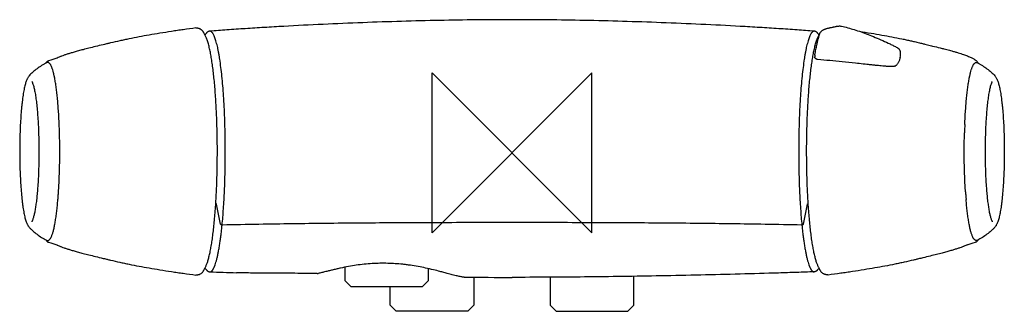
# Model space of a CAD drawing. Header units: millimetres. Extents: x -123 to 123, y -40 to 33.
import ezdxf

# ---------------------------------------------------------------- set-up
doc = ezdxf.new("R2010")
doc.units = ezdxf.units.MM
doc.header["$MEASUREMENT"] = 0
doc.layers.add('ORIGIN', color=6, linetype='Continuous')
doc.layers.add('PLANNING', color=1, linetype='Continuous')

# ---------------------------------------------------------------- blocks, each defined once
blk = doc.blocks.new('82501004_f')
at = {"layer": 'ORIGIN'}
for p, q in [((-20, 20), (20, -20)), ((-20, -20), (-20, 20)), ((20, 20), (-20, -20)), ((20, -20), (20, 20))]:
    blk.add_line(p, q, dxfattribs=at)
at = {"layer": 'PLANNING'}
for p, q in [((-72.95, -17.89), (-73.97, -12.86)), ((72.95, -17.89), (73.97, -12.86)), ((-41.88, -28.65), (-41.88, -32)), ((-20.92, -32), (-20.92, -29)), ((-75.67, -29.79), (-75.66, -29.79)), ((-41.88, -32), (-40.38, -33.5)), ((-22.42, -33.5), (-20.92, -32)), ((-9.52, -31.15), (-9.52, -38.18)), ((9.52, -31.15), (9.52, -38.18)), ((30.48, -38.18), (30.48, -30.93)), ((75.66, -29.79), (75.67, -29.79)), ((-40.38, -33.5), (-22.42, -33.5)), ((-30.48, -38.18), (-30.48, -33.5)), ((-28.98, -39.68), (-30.48, -38.18)), ((-9.52, -38.18), (-11.02, -39.68)), ((9.52, -38.18), (11.02, -39.68)), ((28.98, -39.68), (30.48, -38.18)), ((-11.02, -39.68), (-28.98, -39.68)), ((11.02, -39.68), (28.98, -39.68))]:
    blk.add_line(p, q, dxfattribs=at)
for points in [[(-79.14, 31.25), (-79.06, 31.22)], [(-79.11, -30.58), (-79.14, -30.6)], [(79.11, -30.58), (79.14, -30.6)]]:
    blk.add_lwpolyline(points, dxfattribs=at)
for centre, radius, start, end in [((93.53, 24.69), 3.75, 346.9472, 7.3078), ((-43.93, -211.99), 245.85, 106.5514, 107.0512), ((78.24, 24.01), 2.46, 169.876, 175.9782), ((77.15, 24.09), 1.37, 175.9782, 179.1009), ((87.79, 25.15), 12.05, 184.9694, 185.7257), ((116.05, 22.26), 0.7, 30.9935, 39.5013), ((113.43, 20.69), 3.75, 27.4823, 30.8738), ((95.5, 22.69), 1.05, 287.5473, 299.1666), ((-264.22, 0.77), 150.98, 1.5965, 2.4096), ((264.22, 0.77), 150.98, 177.5904, 178.4035), ((-230.56, -1.96), 117.27, 355.6965, 356.1736), ((230.56, -1.96), 117.27, 183.8264, 184.3035), ((-218.83, -2.84), 105.51, 355.1809, 355.6965), ((219.85, -2.76), 106.53, 184.306, 184.8166), ((-43.93, 212.64), 245.85, 252.9488, 253.4486), ((43.93, 212.64), 245.85, 286.5514, 287.0512), ((-15.77, 1612.98), 1643.86, 267.91222, 268.14378), ((-48.74, -29.27), 0.961, 269.1611, 283.1027), ((-0.28, 1657.38), 1688.56, 269.60433, 270.00954)]:
    blk.add_arc(centre, radius, start, end, dxfattribs=at)
for points, knots in [([(0, 33.32), (-2.96, 33.32), (-9.01, 33.29), (-18.23, 33.15), (-27.73, 32.91), (-37.45, 32.59), (-47.28, 32.17), (-55.49, 31.75), (-61.98, 31.38), (-66.72, 31.08), (-71.28, 30.77), (-74.25, 30.56), (-75.69, 30.45)], [0, 0, 0, 0, 8.884, 18.144757, 27.651872, 37.391085, 47.329435, 57.186692, 62.048426, 66.823664, 71.421513, 75.75907, 75.75907, 75.75907, 75.75907]), ([(75.69, 30.45), (74.25, 30.56), (71.28, 30.77), (66.72, 31.08), (61.98, 31.38), (55.49, 31.75), (47.28, 32.17), (37.45, 32.59), (27.73, 32.91), (18.23, 33.15), (9.01, 33.29), (2.96, 33.32), (0, 33.32)], [-75.75907, -75.75907, -75.75907, -75.75907, -71.421513, -66.823664, -62.048426, -57.186692, -47.329435, -37.391085, -27.651872, -18.144757, -8.884, 0, 0, 0, 0]), ([(-79.14, 31.25), (-80.19, 31.11), (-81.74, 30.9), (-83.77, 30.61), (-85.73, 30.31), (-88.1, 29.94), (-91.65, 29.35), (-94.61, 28.79), (-97.04, 28.28), (-98.6, 27.95), (-100.04, 27.62), (-101.22, 27.34), (-101.83, 27.19), (-102.81, 26.96), (-104.19, 26.62), (-105.86, 26.2), (-107.29, 25.84), (-108.53, 25.51), (-109.6, 25.22), (-110.55, 24.94), (-111.38, 24.69), (-112.11, 24.44), (-112.67, 24.24), (-113.07, 24.08), (-113.44, 23.93), (-113.73, 23.79), (-113.93, 23.69), (-113.96, 23.67)], [49.252649, 49.252649, 49.252649, 49.252649, 52.443853, 53.932378, 55.421083, 58.398789, 61.128739, 66.218647, 67.429652, 68.578848, 71.00183, 71.840592, 72.244515, 72.865904, 74.854022, 76.532607, 78.025208, 79.269294, 80.389633, 81.355403, 82.227482, 82.991162, 83.676691, 83.996073, 84.307671, 84.859926, 84.971286, 84.971286, 84.971286, 84.971286]), ([(-77.29, 30.27), (-77.34, 30.34), (-77.44, 30.48), (-77.68, 30.73), (-77.93, 30.91), (-78.17, 31.03), (-78.29, 31.08), (-78.41, 31.12), (-78.59, 31.16), (-78.8, 31.2), (-78.98, 31.22), (-79.06, 31.22)], [-2.14137, -2.14137, -2.14137, -2.14137, -1.881499, -1.625162, -1.111424, -0.952288, -0.846388, -0.711623, -0.577182, -0.295605, -0.048475, -0.048475, -0.048475, -0.048475]), ([(-76.91, 29.51), (-76.96, 29.62), (-77.03, 29.78), (-77.13, 29.98), (-77.19, 30.09), (-77.24, 30.18), (-77.27, 30.24), (-77.29, 30.27)], [-0.7358041, -0.7358041, -0.7358041, -0.7358041, -0.3788994, -0.1865989, -0.0920792, -0.0000763, 0.11988, 0.11988, 0.11988, 0.11988]), ([(-75.69, 30.45), (-75.75, 30.44), (-75.86, 30.43), (-76.02, 30.37), (-76.17, 30.29), (-76.32, 30.17), (-76.47, 30.03), (-76.6, 29.87), (-76.74, 29.67), (-76.83, 29.52), (-76.87, 29.45)], [0, 0, 0, 0, 0.163007, 0.329748, 0.503703, 0.689571, 0.891093, 1.107566, 1.343686, 1.608721, 1.608721, 1.608721, 1.608721]), ([(-71.78, 0), (-71.78, 0.98), (-71.79, 2.95), (-71.84, 5.86), (-71.93, 8.73), (-72.05, 11.51), (-72.21, 14.19), (-72.4, 16.73), (-72.62, 19.11), (-72.87, 21.33), (-73.1, 23.04), (-73.3, 24.3), (-73.45, 25.15), (-73.61, 25.95), (-73.77, 26.7), (-73.94, 27.38), (-74.11, 28), (-74.29, 28.54), (-74.47, 29.03), (-74.65, 29.44), (-74.81, 29.74), (-74.94, 29.94), (-75.03, 30.06), (-75.13, 30.17), (-75.22, 30.26), (-75.32, 30.34), (-75.41, 30.39), (-75.51, 30.43), (-75.6, 30.45), (-75.66, 30.45), (-75.69, 30.45)], [0, 0, 0, 0, 2.95397, 5.882356, 8.757455, 11.552302, 14.241007, 16.798101, 19.199608, 21.423754, 23.485331, 24.382197, 25.251375, 26.069177, 26.841716, 27.539939, 28.178419, 28.754077, 29.266792, 29.716889, 30.105393, 30.277134, 30.434436, 30.578044, 30.708936, 30.828404, 30.938127, 31.040288, 31.137602, 31.221187, 31.221187, 31.221187, 31.221187]), ([(75.69, 30.45), (75.66, 30.45), (75.6, 30.45), (75.51, 30.43), (75.41, 30.39), (75.32, 30.34), (75.22, 30.26), (75.13, 30.17), (75.03, 30.06), (74.94, 29.94), (74.81, 29.74), (74.65, 29.44), (74.47, 29.03), (74.29, 28.54), (74.11, 28), (73.94, 27.38), (73.77, 26.7), (73.61, 25.95), (73.45, 25.15), (73.3, 24.3), (73.1, 23.04), (72.87, 21.33), (72.62, 19.11), (72.4, 16.73), (72.21, 14.19), (72.05, 11.51), (71.93, 8.73), (71.84, 5.86), (71.79, 2.95), (71.78, 0.98), (71.78, 0)], [-31.221187, -31.221187, -31.221187, -31.221187, -31.137602, -31.040288, -30.938127, -30.828404, -30.708936, -30.578044, -30.434436, -30.277134, -30.105393, -29.716889, -29.266792, -28.754077, -28.178419, -27.539939, -26.841716, -26.069177, -25.251375, -24.382197, -23.485331, -21.423754, -19.199608, -16.798101, -14.241007, -11.552302, -8.757455, -5.882356, -2.95397, 0, 0, 0, 0]), ([(76.87, 29.45), (76.83, 29.52), (76.74, 29.67), (76.6, 29.87), (76.47, 30.03), (76.32, 30.17), (76.17, 30.29), (76.02, 30.37), (75.86, 30.43), (75.75, 30.44), (75.69, 30.45)], [-1.608721, -1.608721, -1.608721, -1.608721, -1.343686, -1.107566, -0.891093, -0.689571, -0.503703, -0.329748, -0.163007, 0, 0, 0, 0]), ([(75.72, 26.07), (75.77, 26.28), (75.86, 26.68), (76.01, 27.25), (76.17, 27.78), (76.33, 28.26), (76.49, 28.68), (76.65, 29.05), (76.82, 29.37), (76.94, 29.55), (77, 29.64)], [0, 0, 0, 0, 0.636581, 1.235024, 1.785768, 2.288693, 2.737116, 3.140793, 3.494687, 3.81101, 3.81101, 3.81101, 3.81101]), ([(76.34, 27.06), (76.36, 27.14), (76.4, 27.32), (76.48, 27.68), (76.6, 28.14), (76.77, 28.82), (76.9, 29.3), (76.99, 29.61)], [3.808775, 3.808775, 3.808775, 3.808775, 4.071772, 4.34918, 4.918317, 5.512368, 6.436546, 6.436546, 6.436546, 6.436546]), ([(76.99, 29.61), (77.01, 29.69), (77.04, 29.78), (77.09, 29.91), (77.16, 30.04), (77.25, 30.18), (77.38, 30.34), (77.52, 30.48), (77.68, 30.61), (77.86, 30.73), (78.06, 30.84), (78.27, 30.94), (78.49, 31.02), (78.74, 31.11), (78.99, 31.18), (79.26, 31.24), (79.45, 31.29), (79.62, 31.32), (79.86, 31.37), (80.16, 31.44), (80.58, 31.52), (80.84, 31.58), (80.99, 31.62)], [6.436546, 6.436546, 6.436546, 6.436546, 6.640643, 6.741245, 6.840423, 7.079668, 7.243317, 7.462731, 7.658769, 7.879662, 8.114923, 8.338816, 8.581947, 8.801282, 9.130151, 9.374423, 9.617886, 9.742068, 9.871649, 10.353063, 10.687986, 11.146598, 11.146598, 11.146598, 11.146598]), ([(80.99, 31.62), (81.02, 31.63), (81.07, 31.64), (81.16, 31.66), (81.31, 31.69), (81.43, 31.71), (81.52, 31.72)], [11.1465981, 11.1465981, 11.1465981, 11.1465981, 11.2258843, 11.2990806, 11.4329039, 11.6652212, 11.6652212, 11.6652212, 11.6652212]), ([(81.52, 31.72), (81.6, 31.72), (81.71, 31.73), (81.9, 31.75), (82.1, 31.75), (82.31, 31.74), (82.44, 31.72), (82.5, 31.7)], [11.6652212, 11.6652212, 11.6652212, 11.6652212, 11.8514297, 11.9976887, 12.2394934, 12.446531, 12.6329358, 12.6329358, 12.6329358, 12.6329358]), ([(82.5, 31.7), (83.03, 31.58), (84.1, 31.31), (85.73, 30.83), (87.42, 30.27), (89.17, 29.63), (90.98, 28.9), (92.82, 28.11), (94.34, 27.4), (95.54, 26.81), (96.13, 26.51), (96.46, 26.34)], [12.632936, 12.632936, 12.632936, 12.632936, 14.244205, 15.94494, 17.72946, 19.592992, 21.550942, 23.566535, 25.592877, 26.592719, 27.580297, 27.580297, 27.580297, 27.580297]), ([(86.99, 30.41), (87.97, 30.26), (89.84, 29.96), (93.4, 29.36), (96.33, 28.8), (98.72, 28.3), (99.76, 28.07), (100.87, 27.82), (101.93, 27.57), (102.8, 27.36), (103.45, 27.2), (104.23, 27.01), (105.52, 26.69), (106.9, 26.34), (108.3, 25.98), (109.27, 25.73), (110.19, 25.48), (110.93, 25.27), (111.69, 25.05), (112.39, 24.83), (113.01, 24.63), (113.56, 24.44), (114.06, 24.25), (114.52, 24.06), (114.93, 23.88), (115.3, 23.69), (115.58, 23.53), (115.78, 23.4), (115.93, 23.3), (116.06, 23.21), (116.22, 23.08), (116.4, 22.92), (116.53, 22.78), (116.59, 22.71)], [0, 0, 0, 0, 2.977234, 5.675969, 10.822687, 11.924108, 13.024898, 14.002558, 15.345479, 16.291581, 16.673047, 17.359659, 18.702222, 20.65637, 21.633434, 23.037941, 23.663367, 24.502841, 25.325953, 26.056044, 26.693652, 27.284516, 27.80577, 28.302091, 28.759386, 29.165738, 29.547006, 29.71644, 29.889172, 30.08323, 30.209112, 30.504922, 30.78589, 30.78589, 30.78589, 30.78589]), ([(-75.72, 26.07), (-75.77, 26.28), (-75.86, 26.68), (-76.01, 27.25), (-76.17, 27.78), (-76.33, 28.26), (-76.49, 28.68), (-76.65, 29.05), (-76.79, 29.32), (-76.88, 29.46), (-76.91, 29.51)], [0, 0, 0, 0, 0.636675, 1.235206, 1.78603, 2.289029, 2.737519, 3.141256, 3.495201, 3.652524, 3.652524, 3.652524, 3.652524]), ([(-76.91, -28.86), (-76.86, -28.78), (-76.75, -28.6), (-76.61, -28.31), (-76.47, -27.99), (-76.33, -27.62), (-76.19, -27.22), (-76.06, -26.77), (-75.93, -26.29), (-75.75, -25.57), (-75.54, -24.59), (-75.3, -23.3), (-75.07, -21.88), (-74.86, -20.33), (-74.67, -18.66), (-74.49, -16.88), (-74.33, -14.99), (-74.14, -12.32), (-73.95, -8.82), (-73.81, -4.49), (-73.77, -0.79), (-73.78, 2.2), (-73.82, 5.16), (-73.92, 8.77), (-74.1, 12.3), (-74.28, 15), (-74.43, 16.91), (-74.61, 18.73), (-74.8, 20.43), (-75, 22.02), (-75.22, 23.49), (-75.46, 24.83), (-75.63, 25.67), (-75.72, 26.07)], [0, 0, 0, 0, 0.2894, 0.613773, 0.970842, 1.361919, 1.787641, 2.24822, 2.754599, 3.285062, 4.461527, 5.770398, 7.224105, 8.785763, 10.462316, 12.26276, 14.15973, 16.141616, 20.299199, 24.668227, 29.140148, 31.398902, 33.624467, 38.0374, 42.236611, 44.226537, 46.151901, 47.983735, 49.695196, 51.296462, 52.793297, 54.145747, 55.374306, 55.374306, 55.374306, 55.374306]), ([(76.91, -28.86), (76.86, -28.78), (76.75, -28.6), (76.61, -28.31), (76.47, -27.99), (76.33, -27.62), (76.19, -27.22), (76.06, -26.77), (75.93, -26.29), (75.75, -25.57), (75.54, -24.59), (75.3, -23.3), (75.07, -21.88), (74.86, -20.33), (74.67, -18.66), (74.49, -16.88), (74.33, -14.99), (74.14, -12.32), (73.95, -8.82), (73.81, -4.49), (73.77, -0.79), (73.78, 2.2), (73.82, 5.16), (73.92, 8.77), (74.1, 12.3), (74.28, 15), (74.43, 16.91), (74.61, 18.73), (74.8, 20.43), (75, 22.02), (75.22, 23.49), (75.46, 24.83), (75.63, 25.67), (75.72, 26.07)], [0, 0, 0, 0, 0.2894, 0.613773, 0.970842, 1.361919, 1.787641, 2.24822, 2.754599, 3.285062, 4.461527, 5.770398, 7.224105, 8.785763, 10.462316, 12.26276, 14.15973, 16.141616, 20.299199, 24.668227, 29.140148, 31.398902, 33.624467, 38.0374, 42.236611, 44.226537, 46.151901, 47.983735, 49.695196, 51.296462, 52.793297, 54.145747, 55.374306, 55.374306, 55.374306, 55.374306]), ([(75.82, 24.44), (75.84, 24.58), (75.89, 24.83), (75.98, 25.31), (76.12, 26.05), (76.25, 26.66), (76.34, 27.06)], [1.147164, 1.147164, 1.147164, 1.147164, 1.551686, 1.925691, 2.595066, 3.808775, 3.808775, 3.808775, 3.808775]), ([(96.46, 26.34), (96.51, 26.31), (96.53, 26.3), (96.56, 26.28), (96.61, 26.25), (96.66, 26.23), (96.68, 26.21)], [27.5802967, 27.5802967, 27.5802967, 27.5802967, 27.612948, 27.6430939, 27.6978037, 27.7948003, 27.7948003, 27.7948003, 27.7948003]), ([(96.68, 26.21), (96.69, 26.2), (96.71, 26.19), (96.74, 26.17), (96.78, 26.13), (96.82, 26.09), (96.85, 26.05)], [27.7948003, 27.7948003, 27.7948003, 27.7948003, 27.824406, 27.8529691, 27.908537, 28.01776, 28.01776, 28.01776, 28.01776]), ([(96.85, 26.05), (96.88, 26.02), (96.92, 25.96), (97, 25.84), (97.1, 25.66), (97.19, 25.43), (97.23, 25.26), (97.25, 25.17)], [28.01776, 28.01776, 28.01776, 28.01776, 28.1268367, 28.2379356, 28.4692794, 28.7208811, 28.9936338, 28.9936338, 28.9936338, 28.9936338]), ([(-116.54, 22.54), (-116.75, 22.43), (-117.17, 22.2), (-117.97, 21.72), (-118.92, 21.07), (-119.98, 20.21), (-120.62, 19.58), (-120.92, 19.26)], [46.408935, 46.408935, 46.408935, 46.408935, 47.13153, 47.837233, 49.224156, 50.584414, 51.915377, 51.915377, 51.915377, 51.915377]), ([(-116.68, 22.47), (-116.65, 22.51), (-116.6, 22.58), (-116.51, 22.71), (-116.38, 22.85), (-116.21, 22.98), (-116.09, 23.03), (-116.03, 23.05)], [0, 0, 0, 0, 0.1351148, 0.2631095, 0.4951407, 0.7011706, 0.8904821, 0.8904821, 0.8904821, 0.8904821]), ([(-114.81, 20.06), (-114.87, 20.29), (-114.96, 20.63), (-115.09, 21.05), (-115.19, 21.33), (-115.3, 21.58), (-115.4, 21.8), (-115.5, 21.99), (-115.61, 22.16), (-115.72, 22.3), (-115.83, 22.42), (-115.94, 22.51), (-116.06, 22.57), (-116.18, 22.61), (-116.3, 22.61), (-116.42, 22.59), (-116.5, 22.56), (-116.54, 22.54)], [43.042734, 43.042734, 43.042734, 43.042734, 43.759257, 44.079164, 44.374377, 44.645278, 44.887877, 45.108476, 45.308298, 45.485898, 45.645161, 45.787484, 45.917347, 46.041247, 46.161315, 46.283008, 46.408935, 46.408935, 46.408935, 46.408935]), ([(76.21, 23.44), (76.18, 23.46), (76.13, 23.48), (76.03, 23.55), (75.92, 23.65), (75.83, 23.79), (75.81, 23.9), (75.8, 23.95)], [0, 0, 0, 0, 0.0953245, 0.186122, 0.3599757, 0.5238828, 0.6826746, 0.6826746, 0.6826746, 0.6826746]), ([(76.53, 23.36), (76.51, 23.36), (76.48, 23.37), (76.43, 23.37), (76.34, 23.39), (76.26, 23.42), (76.21, 23.44)], [52.3692158, 52.3692158, 52.3692158, 52.3692158, 52.4108067, 52.4525345, 52.5339302, 52.6916179, 52.6916179, 52.6916179, 52.6916179]), ([(95.81, 21.68), (95.76, 21.67), (95.63, 21.64), (95.42, 21.61), (95.22, 21.6), (95.03, 21.6), (94.79, 21.6), (94.54, 21.61), (94.25, 21.62), (93.96, 21.63), (93.49, 21.67), (92.84, 21.72), (91.98, 21.8), (91.24, 21.87), (90.59, 21.94), (90.01, 22), (89.28, 22.08), (88.54, 22.15), (87.46, 22.27), (85.53, 22.47), (81.73, 22.86), (78.57, 23.17), (76.53, 23.36)], [32.985589, 32.985589, 32.985589, 32.985589, 33.166133, 33.373603, 33.614923, 33.77129, 33.93968, 34.343802, 34.516664, 34.815076, 35.209806, 35.941116, 36.757576, 37.814979, 38.175662, 38.704774, 39.570832, 40.388815, 40.918141, 42.843275, 46.212894, 52.369216, 52.369216, 52.369216, 52.369216]), ([(97.19, 23.84), (97.17, 23.78), (97.14, 23.66), (97.08, 23.43), (96.99, 23.16), (96.86, 22.85), (96.72, 22.56), (96.55, 22.29), (96.4, 22.1), (96.28, 21.97), (96.19, 21.89), (96.1, 21.82), (96.04, 21.79), (96.01, 21.77)], [30.32711, 30.32711, 30.32711, 30.32711, 30.52324, 30.695752, 31.045372, 31.382093, 31.706704, 32.01563, 32.314688, 32.440351, 32.555255, 32.666417, 32.772229, 32.772229, 32.772229, 32.772229]), ([(114.81, 20.06), (114.87, 20.29), (114.96, 20.63), (115.09, 21.05), (115.19, 21.33), (115.3, 21.58), (115.4, 21.8), (115.5, 21.99), (115.61, 22.16), (115.72, 22.3), (115.83, 22.42), (115.94, 22.51), (116.06, 22.57), (116.18, 22.61), (116.3, 22.61), (116.42, 22.59), (116.5, 22.56), (116.54, 22.54)], [43.042734, 43.042734, 43.042734, 43.042734, 43.759257, 44.079164, 44.374377, 44.645278, 44.887877, 45.108476, 45.308298, 45.485898, 45.645161, 45.787484, 45.917347, 46.041247, 46.161315, 46.283008, 46.408935, 46.408935, 46.408935, 46.408935]), ([(116.54, 22.54), (116.75, 22.43), (117.17, 22.2), (117.97, 21.72), (118.92, 21.07), (119.98, 20.21), (120.62, 19.58), (120.92, 19.26)], [46.408935, 46.408935, 46.408935, 46.408935, 47.13153, 47.837233, 49.224156, 50.584414, 51.915377, 51.915377, 51.915377, 51.915377]), ([(-114.55, 18.95), (-114.56, 19), (-114.59, 19.1), (-114.63, 19.29), (-114.7, 19.61), (-114.76, 19.88), (-114.81, 20.06)], [41.899854, 41.899854, 41.899854, 41.899854, 42.056075, 42.200949, 42.490969, 43.042734, 43.042734, 43.042734, 43.042734]), ([(114.55, 18.95), (114.56, 19), (114.59, 19.1), (114.63, 19.29), (114.7, 19.61), (114.76, 19.88), (114.81, 20.06)], [41.899854, 41.899854, 41.899854, 41.899854, 42.056075, 42.200949, 42.490969, 43.042734, 43.042734, 43.042734, 43.042734]), ([(-120.92, 19.26), (-120.99, 19.19), (-121.11, 19.04), (-121.27, 18.78), (-121.43, 18.47), (-121.58, 18.12), (-121.72, 17.71), (-121.86, 17.24), (-121.99, 16.72), (-122.12, 16.14), (-122.24, 15.5), (-122.41, 14.54), (-122.55, 13.5), (-122.68, 12.4), (-122.81, 11.18), (-122.89, 10.25), (-122.94, 9.61)], [51.915377, 51.915377, 51.915377, 51.915377, 52.193664, 52.499022, 52.841858, 53.220362, 53.653085, 54.137533, 54.676154, 55.267823, 55.919751, 56.627606, 58.201037, 59.05759, 59.95743, 61.872164, 61.872164, 61.872164, 61.872164]), ([(-120.26, 17.89), (-120.26, 17.89), (-120.25, 17.89), (-120.24, 17.87), (-120.23, 17.85), (-120.19, 17.79), (-120.14, 17.7), (-120.08, 17.56), (-119.99, 17.34), (-119.88, 17.01), (-119.75, 16.58), (-119.63, 16.08), (-119.52, 15.52), (-119.4, 14.91), (-119.29, 14.25), (-119.19, 13.54), (-119.06, 12.51), (-118.91, 11.12), (-118.76, 9.35), (-118.64, 7.46), (-118.55, 5.47), (-118.48, 3.42), (-118.45, 1.33), (-118.45, -0.78), (-118.49, -2.87), (-118.55, -4.92), (-118.64, -6.9), (-118.73, -8.19), (-118.77, -8.82)], [0, 0, 0, 0, 0.007611, 0.017363, 0.040276, 0.093681, 0.222072, 0.37437, 0.545877, 0.936146, 1.394556, 1.906979, 2.477412, 3.101001, 3.772666, 4.488366, 5.244348, 6.889119, 8.676391, 10.588519, 12.578066, 14.637609, 16.739508, 18.852828, 20.961931, 23.019442, 25.004759, 26.898116, 26.898116, 26.898116, 26.898116]), ([(-113.37, 7.12), (-113.39, 7.72), (-113.45, 8.88), (-113.56, 10.6), (-113.68, 12.23), (-113.82, 13.78), (-113.98, 15.24), (-114.15, 16.58), (-114.34, 17.81), (-114.48, 18.58), (-114.55, 18.95)], [30.004614, 30.004614, 30.004614, 30.004614, 31.795218, 33.51045, 35.153323, 36.711848, 38.183902, 39.537887, 40.777858, 41.899854, 41.899854, 41.899854, 41.899854]), ([(113.37, 7.12), (113.39, 7.72), (113.45, 8.88), (113.56, 10.6), (113.68, 12.23), (113.82, 13.78), (113.98, 15.24), (114.15, 16.58), (114.34, 17.81), (114.48, 18.58), (114.55, 18.95)], [30.004614, 30.004614, 30.004614, 30.004614, 31.795218, 33.51045, 35.153323, 36.711848, 38.183902, 39.537887, 40.777858, 41.899854, 41.899854, 41.899854, 41.899854]), ([(120.26, 17.89), (120.26, 17.89), (120.25, 17.89), (120.24, 17.87), (120.23, 17.85), (120.19, 17.79), (120.14, 17.7), (120.08, 17.56), (119.99, 17.34), (119.88, 17.01), (119.75, 16.58), (119.63, 16.08), (119.52, 15.52), (119.4, 14.91), (119.29, 14.25), (119.19, 13.54), (119.06, 12.51), (118.91, 11.12), (118.76, 9.35), (118.64, 7.46), (118.55, 5.47), (118.48, 3.42), (118.45, 1.33), (118.45, -0.78), (118.49, -2.87), (118.55, -4.92), (118.64, -6.9), (118.73, -8.19), (118.77, -8.82)], [0, 0, 0, 0, 0.007611, 0.017363, 0.040276, 0.093681, 0.222072, 0.37437, 0.545877, 0.936146, 1.394556, 1.906979, 2.477412, 3.101001, 3.772666, 4.488366, 5.244348, 6.889119, 8.676391, 10.588519, 12.578066, 14.637609, 16.739508, 18.852828, 20.961931, 23.019442, 25.004759, 26.898116, 26.898116, 26.898116, 26.898116]), ([(120.92, 19.26), (120.99, 19.19), (121.11, 19.04), (121.27, 18.78), (121.43, 18.47), (121.58, 18.12), (121.72, 17.71), (121.86, 17.24), (121.99, 16.72), (122.12, 16.14), (122.24, 15.5), (122.41, 14.54), (122.55, 13.5), (122.68, 12.4), (122.81, 11.18), (122.89, 10.25), (122.94, 9.61)], [0, 0, 0, 0, 0.278287, 0.583645, 0.926481, 1.304985, 1.737708, 2.222156, 2.760778, 3.352446, 4.004374, 4.712229, 6.28566, 7.142213, 8.042053, 9.956787, 9.956787, 9.956787, 9.956787]), ([(-122.94, 9.61), (-122.99, 8.9), (-123.09, 7.44), (-123.19, 5.21), (-123.25, 2.89), (-123.27, 0.53), (-123.26, -1.83), (-123.2, -4.15), (-123.11, -6.41), (-122.98, -8.54), (-122.82, -10.53), (-122.65, -12.07), (-122.5, -13.22), (-122.39, -14), (-122.27, -14.72), (-122.14, -15.38), (-122.01, -15.99), (-121.88, -16.53), (-121.74, -17.01), (-121.59, -17.44), (-121.44, -17.81), (-121.28, -18.12), (-121.11, -18.39), (-120.99, -18.54), (-120.92, -18.61)], [61.872164, 61.872164, 61.872164, 61.872164, 64.008884, 66.260035, 68.589103, 70.957868, 73.331668, 75.669711, 77.936993, 80.098303, 82.087369, 83.913205, 84.756847, 85.54379, 86.279596, 86.957422, 87.57282, 88.128662, 88.632448, 89.080729, 89.479265, 89.826941, 90.138884, 90.424188, 90.424188, 90.424188, 90.424188]), ([(122.94, 9.61), (122.99, 8.9), (123.09, 7.44), (123.19, 5.21), (123.25, 2.89), (123.27, 0.53), (123.26, -1.83), (123.2, -4.15), (123.11, -6.41), (122.98, -8.54), (122.82, -10.53), (122.65, -12.07), (122.5, -13.22), (122.39, -14), (122.27, -14.72), (122.14, -15.38), (122.01, -15.99), (121.88, -16.53), (121.74, -17.01), (121.59, -17.44), (121.44, -17.81), (121.28, -18.12), (121.11, -18.39), (120.99, -18.54), (120.92, -18.61)], [0, 0, 0, 0, 2.136721, 4.387872, 6.716939, 9.085704, 11.459505, 13.797547, 16.064829, 18.22614, 20.215205, 22.041041, 22.884683, 23.671627, 24.407432, 25.085258, 25.700656, 26.256499, 26.760285, 27.208565, 27.607102, 27.954777, 28.266721, 28.552025, 28.552025, 28.552025, 28.552025]), ([(-113.55, -9.78), (-113.51, -9.21), (-113.44, -8.03), (-113.33, -5.63), (-113.24, -2.54), (-113.22, 1.21), (-113.26, 3.73), (-113.29, 4.98)], [13.091464, 13.091464, 13.091464, 13.091464, 14.827905, 16.61122, 20.309473, 24.1021, 27.862035, 27.862035, 27.862035, 27.862035]), ([(113.55, -9.78), (113.51, -9.21), (113.44, -8.03), (113.33, -5.63), (113.24, -2.54), (113.22, 1.21), (113.26, 3.73), (113.29, 4.98)], [13.091464, 13.091464, 13.091464, 13.091464, 14.827905, 16.61122, 20.309473, 24.1021, 27.862035, 27.862035, 27.862035, 27.862035]), ([(-72.58, -18.09), (-72.51, -17.43), (-72.39, -16.07), (-72.18, -13.23), (-71.97, -9.47), (-71.82, -4.8), (-71.78, -1.62), (-71.78, 0)], [0, 0, 0, 0, 1.99292, 4.092924, 8.553764, 13.268508, 18.113816, 18.113816, 18.113816, 18.113816]), ([(71.78, 0), (71.78, -1.62), (71.82, -4.8), (71.97, -9.47), (72.18, -13.23), (72.39, -16.07), (72.51, -17.43), (72.58, -18.09)], [-18.113816, -18.113816, -18.113816, -18.113816, -13.268508, -8.553764, -4.092924, -1.99292, 0, 0, 0, 0]), ([(-118.77, -8.82), (-118.81, -9.34), (-118.9, -10.34), (-119.02, -11.57), (-119.14, -12.49), (-119.25, -13.32), (-119.37, -14.1), (-119.51, -14.83), (-119.61, -15.32), (-119.71, -15.77), (-119.82, -16.17), (-119.93, -16.53), (-120.02, -16.79), (-120.1, -16.97), (-120.16, -17.08), (-120.2, -17.16), (-120.23, -17.21), (-120.25, -17.23), (-120.25, -17.24), (-120.26, -17.25)], [0, 0, 0, 0, 1.566338, 3.016637, 3.698398, 4.346743, 5.532911, 6.07726, 6.577733, 7.036507, 7.454202, 7.827043, 8.147515, 8.291364, 8.416813, 8.524788, 8.569705, 8.589009, 8.603572, 8.603572, 8.603572, 8.603572]), ([(118.77, -8.82), (118.81, -9.34), (118.9, -10.34), (119.02, -11.57), (119.14, -12.49), (119.25, -13.32), (119.37, -14.1), (119.51, -14.83), (119.61, -15.32), (119.71, -15.77), (119.82, -16.17), (119.93, -16.53), (120.02, -16.79), (120.1, -16.97), (120.16, -17.08), (120.2, -17.16), (120.23, -17.21), (120.25, -17.23), (120.25, -17.24), (120.26, -17.25)], [0, 0, 0, 0, 1.566338, 3.016637, 3.698398, 4.346743, 5.532911, 6.07726, 6.577733, 7.036507, 7.454202, 7.827043, 8.147515, 8.291364, 8.416813, 8.524788, 8.569705, 8.589009, 8.603572, 8.603572, 8.603572, 8.603572]), ([(-115.24, -20.8), (-115.2, -20.7), (-115.12, -20.48), (-115, -20.13), (-114.89, -19.74), (-114.78, -19.32), (-114.67, -18.86), (-114.53, -18.18), (-114.35, -17.24), (-114.16, -16.02), (-113.99, -14.68), (-113.83, -13.23), (-113.74, -12.22), (-113.69, -11.7)], [1.90969, 1.90969, 1.90969, 1.90969, 2.246361, 2.610939, 3.015467, 3.4538, 3.925442, 4.43008, 5.54551, 6.77735, 8.136088, 9.602121, 11.165489, 11.165489, 11.165489, 11.165489]), ([(115.24, -20.8), (115.2, -20.7), (115.12, -20.48), (115, -20.13), (114.89, -19.74), (114.78, -19.32), (114.67, -18.86), (114.53, -18.18), (114.35, -17.24), (114.16, -16.02), (113.99, -14.68), (113.83, -13.23), (113.74, -12.22), (113.69, -11.7)], [1.90969, 1.90969, 1.90969, 1.90969, 2.246361, 2.610939, 3.015467, 3.4538, 3.925442, 4.43008, 5.54551, 6.77735, 8.136088, 9.602121, 11.165489, 11.165489, 11.165489, 11.165489]), ([(-73.97, -12.86), (-73.97, -12.84), (-73.99, -12.81), (-74.02, -12.77), (-74.05, -12.75), (-74.11, -12.73), (-74.14, -12.72), (-74.17, -12.72)], [5.1305064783, 5.1305064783, 5.1305064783, 5.1305064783, 5.130622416, 5.130622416, 5.1307383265, 5.1307383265, 5.1308406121, 5.1308406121, 5.1308406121, 5.1308406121]), ([(73.97, -12.86), (73.97, -12.84), (73.99, -12.81), (74.02, -12.77), (74.05, -12.75), (74.11, -12.73), (74.14, -12.72), (74.17, -12.72)], [5.1305064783, 5.1305064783, 5.1305064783, 5.1305064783, 5.130622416, 5.130622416, 5.1307383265, 5.1307383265, 5.1308406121, 5.1308406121, 5.1308406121, 5.1308406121]), ([(-120.92, -18.61), (-120.77, -18.77), (-120.46, -19.09), (-119.81, -19.7), (-118.92, -20.42), (-117.77, -21.21), (-116.96, -21.68), (-116.54, -21.9)], [90.424188, 90.424188, 90.424188, 90.424188, 91.088726, 91.755228, 93.115532, 94.502484, 95.93063, 95.93063, 95.93063, 95.93063]), ([(-75.66, -29.79), (-75.63, -29.79), (-75.56, -29.79), (-75.44, -29.76), (-75.32, -29.7), (-75.2, -29.61), (-75.08, -29.49), (-74.97, -29.35), (-74.87, -29.19), (-74.76, -29.01), (-74.65, -28.8), (-74.54, -28.56), (-74.39, -28.21), (-74.22, -27.71), (-74.01, -27.03), (-73.81, -26.25), (-73.62, -25.39), (-73.43, -24.43), (-73.25, -23.38), (-73.07, -22.26), (-72.91, -21.08), (-72.75, -19.7), (-72.64, -18.69), (-72.58, -18.09)], [30.544398, 30.544398, 30.544398, 30.544398, 30.636152, 30.759908, 30.89343, 31.04142, 31.207324, 31.393547, 31.574483, 31.773036, 32.022154, 32.295459, 32.55479, 33.174048, 33.880095, 34.671994, 35.609343, 36.505771, 37.613968, 38.808643, 39.921774, 41.181219, 42.977159, 42.977159, 42.977159, 42.977159]), ([(-72.58, -18.09), (-72.67, -18.09), (-72.76, -18.07), (-72.9, -18), (-72.94, -17.95), (-72.95, -17.89)], [-0.0005490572, -0.0005490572, -0.0005490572, -0.0005490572, -0.0002742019, -0.0002742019, 0, 0, 0, 0]), ([(0, -17.47), (-3.85, -17.47), (-10.82, -17.48), (-20.83, -17.5), (-29.75, -17.54), (-41.12, -17.62), (-52.23, -17.74), (-63.65, -17.92), (-69.5, -18.03), (-72.58, -18.09)], [0, 0, 0, 0, 11.561281, 20.897223, 30.018195, 38.336369, 55.007347, 63.355997, 72.583927, 72.583927, 72.583927, 72.583927]), ([(72.58, -18.09), (69.5, -18.03), (63.65, -17.92), (52.23, -17.74), (41.12, -17.62), (29.75, -17.54), (20.83, -17.5), (10.82, -17.48), (3.85, -17.47), (0, -17.47)], [-72.583927, -72.583927, -72.583927, -72.583927, -63.355997, -55.007347, -38.336369, -30.018195, -20.897223, -11.561281, 0, 0, 0, 0]), ([(72.58, -18.09), (72.67, -18.09), (72.76, -18.07), (72.9, -18), (72.94, -17.95), (72.95, -17.89)], [-0.0005490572, -0.0005490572, -0.0005490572, -0.0005490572, -0.0002742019, -0.0002742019, 0, 0, 0, 0]), ([(72.58, -18.09), (72.64, -18.69), (72.75, -19.7), (72.91, -21.08), (73.07, -22.26), (73.25, -23.38), (73.43, -24.43), (73.62, -25.39), (73.81, -26.25), (74.01, -27.03), (74.22, -27.71), (74.39, -28.21), (74.54, -28.56), (74.65, -28.8), (74.76, -29.01), (74.87, -29.19), (74.97, -29.35), (75.08, -29.49), (75.2, -29.61), (75.32, -29.7), (75.44, -29.76), (75.56, -29.79), (75.63, -29.79), (75.66, -29.79)], [187.296597, 187.296597, 187.296597, 187.296597, 189.092538, 190.351983, 191.465114, 192.659788, 193.767985, 194.664414, 195.601763, 196.393662, 197.099709, 197.718967, 197.978298, 198.251603, 198.500721, 198.699274, 198.88021, 199.066433, 199.232337, 199.380327, 199.513848, 199.637605, 199.729359, 199.729359, 199.729359, 199.729359]), ([(120.92, -18.61), (120.77, -18.77), (120.46, -19.09), (119.81, -19.7), (118.92, -20.42), (117.77, -21.21), (116.96, -21.68), (116.54, -21.9)], [0, 0, 0, 0, 0.664538, 1.33104, 2.691343, 4.078295, 5.506442, 5.506442, 5.506442, 5.506442]), ([(-116.68, -21.82), (-116.65, -21.86), (-116.6, -21.93), (-116.51, -22.07), (-116.38, -22.21), (-116.21, -22.33), (-116.09, -22.39), (-116.03, -22.41)], [0, 0, 0, 0, 0.1351148, 0.2631095, 0.4951407, 0.7011706, 0.8904821, 0.8904821, 0.8904821, 0.8904821]), ([(-116.54, -21.9), (-116.49, -21.92), (-116.41, -21.95), (-116.28, -21.97), (-116.14, -21.96), (-116.01, -21.91), (-115.88, -21.82), (-115.76, -21.71), (-115.64, -21.57), (-115.57, -21.46), (-115.53, -21.4)], [0, 0, 0, 0, 0.138103, 0.271279, 0.402793, 0.54167, 0.688768, 0.852129, 1.03775, 1.247307, 1.247307, 1.247307, 1.247307]), ([(-115.53, -21.4), (-115.52, -21.38), (-115.5, -21.33), (-115.45, -21.25), (-115.36, -21.07), (-115.29, -20.91), (-115.24, -20.8)], [1.2473069, 1.2473069, 1.2473069, 1.2473069, 1.3214314, 1.3953431, 1.5541126, 1.9096897, 1.9096897, 1.9096897, 1.9096897]), ([(115.53, -21.4), (115.52, -21.38), (115.5, -21.33), (115.45, -21.25), (115.36, -21.07), (115.29, -20.91), (115.24, -20.8)], [1.2473069, 1.2473069, 1.2473069, 1.2473069, 1.3214314, 1.3953431, 1.5541126, 1.9096897, 1.9096897, 1.9096897, 1.9096897]), ([(116.54, -21.9), (116.49, -21.92), (116.41, -21.95), (116.28, -21.97), (116.14, -21.96), (116.01, -21.91), (115.88, -21.82), (115.76, -21.71), (115.64, -21.57), (115.57, -21.46), (115.53, -21.4)], [0, 0, 0, 0, 0.138103, 0.271279, 0.402793, 0.54167, 0.688768, 0.852129, 1.03775, 1.247307, 1.247307, 1.247307, 1.247307]), ([(116.68, -21.82), (116.65, -21.86), (116.6, -21.93), (116.51, -22.07), (116.38, -22.21), (116.21, -22.33), (116.09, -22.39), (116.03, -22.41)], [0, 0, 0, 0, 0.1351148, 0.2631095, 0.4951407, 0.7011706, 0.8904821, 0.8904821, 0.8904821, 0.8904821]), ([(-113.96, -23.03), (-113.93, -23.05), (-113.73, -23.15), (-113.44, -23.28), (-113.07, -23.43), (-112.67, -23.59), (-112.11, -23.8), (-111.38, -24.04), (-110.55, -24.3), (-109.6, -24.57), (-108.53, -24.87), (-107.29, -25.2), (-105.86, -25.56), (-104.19, -25.97), (-102.81, -26.31), (-101.83, -26.55), (-101.22, -26.69), (-100.04, -26.97), (-98.6, -27.3), (-97.04, -27.64), (-94.61, -28.15), (-91.65, -28.7), (-88.1, -29.3), (-85.73, -29.67), (-83.77, -29.96), (-81.74, -30.25), (-80.19, -30.46), (-79.14, -30.6)], [2.144825, 2.144825, 2.144825, 2.144825, 2.256185, 2.80844, 3.120038, 3.43942, 4.124949, 4.888629, 5.760708, 6.726478, 7.846817, 9.090903, 10.583504, 12.262089, 14.250207, 14.871596, 15.275519, 16.114282, 18.537263, 19.686459, 20.897464, 25.987372, 28.717322, 31.695028, 33.183733, 34.672258, 37.863463, 37.863463, 37.863463, 37.863463]), ([(113.96, -23.03), (113.93, -23.05), (113.73, -23.15), (113.44, -23.28), (113.07, -23.43), (112.67, -23.59), (112.11, -23.8), (111.38, -24.04), (110.55, -24.3), (109.6, -24.57), (108.53, -24.87), (107.29, -25.2), (105.86, -25.56), (104.19, -25.97), (102.81, -26.31), (101.83, -26.55), (101.22, -26.69), (100.04, -26.97), (98.6, -27.3), (97.04, -27.64), (94.61, -28.15), (91.65, -28.7), (88.1, -29.3), (85.73, -29.67), (83.77, -29.96), (81.74, -30.25), (80.19, -30.46), (79.14, -30.6)], [2.144825, 2.144825, 2.144825, 2.144825, 2.256185, 2.80844, 3.120038, 3.43942, 4.124949, 4.888629, 5.760708, 6.726478, 7.846817, 9.090903, 10.583504, 12.262089, 14.250207, 14.871596, 15.275519, 16.114282, 18.537263, 19.686459, 20.897464, 25.987372, 28.717322, 31.695028, 33.183733, 34.672258, 37.863463, 37.863463, 37.863463, 37.863463]), ([(-77.29, -29.63), (-77.27, -29.59), (-77.24, -29.53), (-77.19, -29.44), (-77.13, -29.33), (-77.03, -29.14), (-76.96, -28.97), (-76.91, -28.86)], [-0.11988, -0.11988, -0.11988, -0.11988, 0, 0.0919444, 0.1864041, 0.3785823, 0.7358041, 0.7358041, 0.7358041, 0.7358041]), ([(-76.87, -28.8), (-76.82, -28.87), (-76.74, -29.02), (-76.6, -29.22), (-76.45, -29.39), (-76.3, -29.53), (-76.15, -29.64), (-75.99, -29.72), (-75.83, -29.77), (-75.71, -29.79), (-75.66, -29.79)], [0, 0, 0, 0, 0.267171, 0.506962, 0.726898, 0.931859, 1.121155, 1.298568, 1.468701, 1.635216, 1.635216, 1.635216, 1.635216]), ([(-11.94, -31.14), (-11.99, -31.14), (-12.08, -31.13), (-12.29, -31.12), (-12.59, -31.08), (-13, -31), (-13.48, -30.9), (-14.03, -30.76), (-14.64, -30.61), (-15.47, -30.38), (-16.27, -30.17), (-17.19, -29.92), (-18.24, -29.64), (-19.76, -29.26), (-21.59, -28.84), (-23.52, -28.46), (-25.12, -28.2), (-26.41, -28.02), (-27.67, -27.88), (-29.23, -27.74), (-31.13, -27.66), (-33.06, -27.65), (-35.02, -27.73), (-37, -27.89), (-38.97, -28.14), (-40.94, -28.46), (-42.55, -28.79), (-43.83, -29.07), (-44.75, -29.29), (-45.53, -29.47), (-46.33, -29.67), (-46.98, -29.84), (-47.77, -30.03), (-48.23, -30.14), (-48.52, -30.21)], [87.592279, 87.592279, 87.592279, 87.592279, 87.725349, 87.877699, 88.219301, 88.632513, 89.131727, 89.681187, 90.35094, 91.000356, 92.284428, 92.826854, 93.864633, 95.517947, 97.554032, 99.469686, 101.443803, 102.406322, 103.362818, 105.248339, 107.108367, 109.069767, 111.032556, 113.013465, 115.031414, 116.973166, 119.014933, 119.932725, 120.908292, 121.857916, 122.332976, 123.386755, 123.878644, 124.781449, 124.781449, 124.781449, 124.781449]), ([(76.87, -28.8), (76.82, -28.87), (76.74, -29.02), (76.6, -29.22), (76.45, -29.39), (76.3, -29.53), (76.15, -29.64), (75.99, -29.72), (75.83, -29.77), (75.71, -29.79), (75.66, -29.79)], [0, 0, 0, 0, 0.267171, 0.506962, 0.726898, 0.931859, 1.121155, 1.298568, 1.468701, 1.635216, 1.635216, 1.635216, 1.635216]), ([(77.29, -29.63), (77.27, -29.59), (77.24, -29.53), (77.19, -29.44), (77.13, -29.33), (77.03, -29.14), (76.96, -28.97), (76.91, -28.86)], [-0.11988, -0.11988, -0.11988, -0.11988, 0, 0.0919444, 0.1864041, 0.3785823, 0.7358041, 0.7358041, 0.7358041, 0.7358041]), ([(-79.11, -30.58), (-79.01, -30.58), (-78.82, -30.56), (-78.59, -30.52), (-78.41, -30.47), (-78.29, -30.43), (-78.17, -30.38), (-77.93, -30.27), (-77.68, -30.09), (-77.44, -29.84), (-77.34, -29.7), (-77.29, -29.63)], [0, 0, 0, 0, 0.295605, 0.577182, 0.711623, 0.846388, 0.952288, 1.111424, 1.625162, 1.881499, 2.14137, 2.14137, 2.14137, 2.14137]), ([(-48.75, -30.23), (-49.65, -30.22), (-51.51, -30.2), (-54.24, -30.17), (-57.52, -30.15), (-60.25, -30.13), (-62.89, -30.12), (-64.85, -30.1), (-67.01, -30.07), (-68.4, -30.04), (-69.01, -30.02)], [125.014598, 125.014598, 125.014598, 125.014598, 127.715309, 130.598589, 133.193898, 137.551749, 138.778822, 141.121169, 143.432312, 145.275187, 145.275187, 145.275187, 145.275187]), ([(75.65, -29.79), (74.2, -29.84), (71.23, -29.95), (65.06, -30.15), (57.03, -30.38), (47.23, -30.62), (37.42, -30.82), (27.73, -30.98), (18.25, -31.09), (9.02, -31.16), (2.95, -31.18), (0, -31.18)], [0, 0, 0, 0, 4.349306, 8.920455, 18.542053, 28.422948, 38.341224, 47.984708, 57.477993, 66.809087, 75.67017, 75.67017, 75.67017, 75.67017]), ([(79.11, -30.58), (79.01, -30.58), (78.82, -30.56), (78.59, -30.52), (78.41, -30.47), (78.29, -30.43), (78.17, -30.38), (77.93, -30.27), (77.68, -30.09), (77.44, -29.84), (77.34, -29.7), (77.29, -29.63)], [0, 0, 0, 0, 0.295605, 0.577182, 0.711623, 0.846388, 0.952288, 1.111424, 1.625162, 1.881499, 2.14137, 2.14137, 2.14137, 2.14137])]:
    blk.add_open_spline(points, degree=3, knots=knots, dxfattribs=at)

msp = doc.modelspace()

# ---------------------------------------------------------------- block references
msp.add_blockref('82501004_f', (0, 0))

doc.saveas('drawing.dxf')
